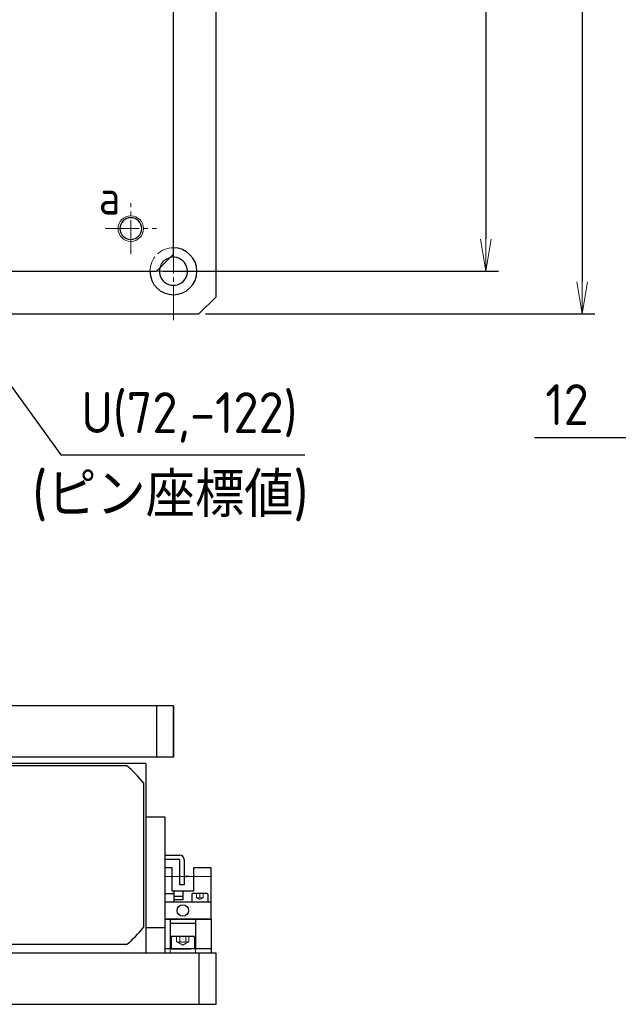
# Model space of a CAD drawing. Header units: millimetres. Extents: x 8809 to 9805, y 1960 to 2646.
# Tile 15 of 48: x 9191 to 9332, y 1971 to 2201. Entities that reach past the tile are written whole.
import ezdxf

# ---------------------------------------------------------------- set-up
doc = ezdxf.new("R2010")
doc.units = ezdxf.units.MM
doc.header["$LTSCALE"] = 0.8
doc.linetypes.add('GEN3', pattern=[6.25, 5, -1.25])
doc.linetypes.add('GEN7', pattern=[13.75, 10, -1.25, 1.25, -1.25])
doc.layers.get('0').update_dxf_attribs({"lineweight": 30})
for name, color, linetype, lineweight in [('3', 6, 'GEN3', 15), ('5', 3, 'Continuous', 15), ('6', 2, 'Continuous', 15), ('7', 4, 'GEN7', 15)]:
    doc.layers.add(name, color=color, linetype=linetype, lineweight=lineweight)
doc.styles.get("Standard").update_dxf_attribs({"font": 'ISOCP.SHX', "bigfont": 'EXTFONT.SHX'})
doc.dimstyles.new('GEN-ISO$0', dxfattribs={"dimtxt": 3.2, "dimasz": 2.5, "dimexe": 1, "dimexo": 0.5, "dimgap": 1, "dimtad": 1, "dimdec": 3, "dimdsep": 46, "dimtxsty": 'STANDARD', "dimblk1": 'OPEN', "dimblk2": 'OPEN', "dimsah": 1, "dimcen": 0, "dimclrd": 256, "dimclre": 256, "dimclrt": 2, "dimadec": 0, "dimazin": 0, "dimtp": 0.1, "dimtm": 0.1, "dimtfac": 0.71, "dimtdec": 3, "dimtmove": 0, "dimatfit": 3, "dimldrblk": 'OPEN', "dimfxl": 1, "dimtzin": 0, "dimarcsym": 0})
doc.dimstyles.new('GEN-ISO$3', dxfattribs={"dimtxt": 3.2, "dimasz": 2.5, "dimexe": 1, "dimexo": 0.5, "dimgap": 1, "dimtad": 1, "dimtoh": 1, "dimdec": 3, "dimdsep": 46, "dimtxsty": 'STANDARD', "dimblk2": 'OPEN', "dimcen": 0, "dimclrd": 256, "dimclre": 256, "dimclrt": 2, "dimadec": 0, "dimazin": 0, "dimtp": 0.1, "dimtm": 0.1, "dimtfac": 0.71, "dimtdec": 3, "dimtofl": 0, "dimtmove": 0, "dimatfit": 0, "dimldrblk": 'OPEN', "dimfxl": 1, "dimtzin": 0, "dimarcsym": 0})

# ---------------------------------------------------------------- blocks, each defined once
blk = doc.blocks.new('_OPEN')
at = {"color": 0, "linetype": 'ByBlock'}
for p, q in [((-1, 0.167), (0, 0)), ((0, 0), (-1, -0.167)), ((0, 0), (-1, 0))]:
    blk.add_line(p, q, dxfattribs=at)
blk = doc.blocks.new('*D322')
at = {"layer": '5', "lineweight": -2, "transparency": 16777216}
for p, q in [((9224.91, 2442.46), (9303.72, 2442.46)), ((9300.72, 2434.96), (9300.72, 2149.96)), ((9224.91, 2142.46), (9303.72, 2142.46))]:
    blk.add_line(p, q, dxfattribs=at)
at = {"layer": 'DEFPOINTS', "color": 0, "transparency": 16777216}
for p in [(9223.41, 2442.46), (9223.41, 2142.46), (9300.72, 2142.46)]:
    blk.add_point(p, dxfattribs=at)
at = {"layer": '5', "lineweight": -2, "transparency": 16777216, "xscale": 7.5, "yscale": 7.5, "zscale": 7.5}
for p, rotation in [((9300.72, 2442.46), 90), ((9300.72, 2142.46), 270)]:
    blk.add_blockref('_OPEN', p, dxfattribs=dict(at, rotation=rotation))
at = {"layer": '5', "color": 2, "transparency": 16777216, "insert": (9292.44, 2292.46), "char_height": 9.6, "attachment_point": 5, "rotation": 90}
blk.add_mtext('□300(上板寸法)', dxfattribs=at)
blk = doc.blocks.new('*D323')
at = {"layer": '5', "lineweight": -2, "transparency": 16777216}
for p, q in [((9234.91, 2452.46), (9326.32, 2452.46)), ((9323.32, 2444.96), (9323.32, 2139.96)), ((9234.91, 2132.46), (9326.32, 2132.46))]:
    blk.add_line(p, q, dxfattribs=at)
at = {"layer": 'DEFPOINTS', "color": 0, "transparency": 16777216}
for p in [(9233.41, 2452.46), (9233.41, 2132.46), (9323.32, 2132.46)]:
    blk.add_point(p, dxfattribs=at)
at = {"layer": '5', "lineweight": -2, "transparency": 16777216, "xscale": 7.5, "yscale": 7.5, "zscale": 7.5}
for p, rotation in [((9323.32, 2452.46), 90), ((9323.32, 2132.46), 270)]:
    blk.add_blockref('_OPEN', p, dxfattribs=dict(at, rotation=rotation))
at = {"layer": '5', "color": 2, "transparency": 16777216, "insert": (9315.04, 2292.46), "char_height": 9.6, "attachment_point": 5, "rotation": 90}
blk.add_mtext('□320(下板寸法)', dxfattribs=at)
blk = doc.blocks.new('*D327')
at = {"layer": '5', "lineweight": -2, "transparency": 16777216}
for p, q in [((9154.99, 2162.77), (9201.02, 2099.42)), ((9201.02, 2099.42), (9258.26, 2099.42))]:
    blk.add_line(p, q, dxfattribs=at)
at = {"layer": '5', "transparency": 16777216}
blk.add_solid([(9156, 2163.51), (9153.98, 2162.04), (9150.58, 2168.84)], dxfattribs=at)
at = {"layer": 'DEFPOINTS', "color": 0, "transparency": 16777216}
for p in [(9148.23, 2172.08), (9150.58, 2168.84)]:
    blk.add_point(p, dxfattribs=at)
at = {"layer": '5', "color": 2, "transparency": 16777216, "insert": (9231.14, 2108.18), "char_height": 9.6, "attachment_point": 5}
blk.add_mtext('U(72,-122)', dxfattribs=at)
blk = doc.blocks.new('*D328')
at = {"layer": '5', "lineweight": -2, "transparency": 16777216}
for p, q in [((9342.41, 2140.96), (9342.41, 2100.38)), ((9354.41, 2140.96), (9354.41, 2100.38)), ((9334.91, 2103.38), (9312.19, 2103.38)), ((9354.41, 2103.38), (9342.41, 2103.38)), ((9361.91, 2103.38), (9369.41, 2103.38))]:
    blk.add_line(p, q, dxfattribs=at)
at = {"layer": 'DEFPOINTS', "color": 0, "transparency": 16777216}
for p in [(9342.41, 2142.46), (9354.41, 2142.46), (9342.41, 2103.38)]:
    blk.add_point(p, dxfattribs=at)
at = {"layer": '5', "lineweight": -2, "transparency": 16777216, "xscale": 7.5, "yscale": 7.5, "zscale": 7.5}
blk.add_blockref('_OPEN', (9342.41, 2103.38), dxfattribs=at)
at = {"layer": '5', "lineweight": -2, "transparency": 16777216, "xscale": 7.5, "yscale": 7.5, "zscale": 7.5, "rotation": 180}
blk.add_blockref('_OPEN', (9354.41, 2103.38), dxfattribs=at)
at = {"layer": '5', "color": 2, "transparency": 16777216, "insert": (9319.8, 2111.18), "char_height": 9.6, "attachment_point": 5}
blk.add_mtext('12', dxfattribs=at)

msp = doc.modelspace()

# ---------------------------------------------------------------- linework, layer by layer
for p, q in [((9237.4089, 2136.4582), (9237.4089, 2448.4582)), ((9237.4089, 2136.4582), (9237.4089, 2448.4582)), ((9233.4089, 2132.4582), (9237.4089, 2136.4582)), ((9233.4089, 2132.4582), (9237.4089, 2136.4582)), ((8921.4089, 2132.4582), (9233.4089, 2132.4582)), ((8921.4089, 2132.4582), (9233.4089, 2132.4582)), ((9227.4089, 2040.5088), (8927.4089, 2040.5088)), ((9223.4089, 2040.5088), (9223.4089, 2028.5088)), ((9227.4089, 2040.5088), (9227.4089, 2028.5088)), ((9227.4089, 2028.5088), (9227.4089, 2040.5088)), ((9227.4089, 2028.5088), (8927.4089, 2028.5088)), ((9220.909, 2027.0089), (9177.909, 2027.0089)), ((9182.4384, 2026.5088), (9216.3795, 2026.5088)), ((9220.909, 2027.0089), (9220.909, 1982.5088)), ((9220.4089, 2022.4794), (9220.4089, 1988.5383)), ((9220.909, 2022.5088), (9220.909, 2021.7088)), ((9220.909, 2014.5088), (9225.4091, 2014.5088)), ((9225.4091, 2014.5088), (9225.4091, 1982.5088)), ((9225.4091, 2005.5088), (9228.9091, 2005.5088)), ((9228.9091, 2004.5088), (9225.4091, 2004.5088)), ((9227.1091, 2002.5088), (9225.4091, 2002.5088)), ((9227.1091, 1997.0088), (9227.1091, 2002.5088)), ((9228.9091, 1998.5088), (9228.9091, 2004.5088)), ((9229.9091, 2004.5088), (9229.9091, 1998.5088)), ((9236.3091, 2002.5088), (9232.1091, 2002.5088)), ((9232.1091, 2002.5088), (9232.1091, 1997.0088)), ((9236.3091, 1990.5088), (9236.3091, 2002.5088)), ((9229.9091, 1998.5088), (9228.9091, 1998.5088)), ((9225.4091, 1996.5088), (9227.3091, 1996.5088)), ((9232.1091, 1997.0088), (9227.1091, 1997.0088)), ((9227.5091, 1996.3088), (9227.5091, 1994.5088)), ((9227.6091, 1995.0088), (9227.6091, 1997.0088)), ((9229.6091, 1995.8088), (9227.6091, 1995.8088)), ((9229.6091, 1997.0088), (9229.6091, 1995.0088)), ((9231.7091, 1996.3088), (9231.7091, 1994.5088)), ((9235.3091, 1996.5088), (9231.9091, 1996.5088)), ((9235.5091, 1996.3088), (9235.5091, 1994.5088)), ((9225.4091, 1994.5088), (9236.3091, 1994.5088)), ((9229.6091, 1995.0088), (9227.6091, 1995.0088)), ((9225.4091, 1990.5088), (9236.3091, 1990.5088)), ((9236.3091, 1990.5088), (9225.4091, 1990.5088)), ((9227.5091, 1990.5088), (9225.4091, 1990.5088)), ((9226.6091, 1990.5088), (9226.6091, 1983.5088)), ((9226.6091, 1989.5088), (9232.6091, 1989.5088)), ((9231.7091, 1990.5088), (9235.5091, 1990.5088)), ((9232.6091, 1990.5088), (9232.6091, 1983.5088)), ((9236.3091, 1990.5088), (9236.3091, 1982.5088)), ((9220.909, 1988.5088), (9225.4091, 1988.5088)), ((9227.1591, 1986.5088), (9232.0591, 1986.5088)), ((9216.3795, 1984.5088), (9182.4384, 1984.5088)), ((9226.8591, 1986.2088), (9226.8591, 1983.5088)), ((9232.3591, 1986.2088), (9232.3591, 1983.5088)), ((9237.4089, 1982.5088), (8917.4089, 1982.5088)), ((9236.3091, 1982.5088), (9222.9091, 1982.5088)), ((9236.3091, 1983.5088), (9225.4091, 1983.5088)), ((9226.8591, 1983.5088), (9231.5089, 1983.5088)), ((9233.4089, 1982.5088), (9233.4089, 1970.5088)), ((9236.6089, 1982.5088), (9236.6089, 1982.5088)), ((9237.4089, 1970.5088), (9237.4089, 1982.5088)), ((8917.4089, 1970.5088), (9237.4089, 1970.5088))]:
    msp.add_line(p, q)
at = {"ltscale": 2}
for p, q in [((9227.4089, 2146.4582), (9227.4089, 2438.4582)), ((9227.4089, 2146.4582), (9223.4089, 2142.4582)), ((8931.4089, 2142.4582), (9223.4089, 2142.4582))]:
    msp.add_line(p, q, dxfattribs=at)
at = {"ltscale": 2, "extrusion": (0, 0, -1)}
msp.add_circle((-9217.4089, 2152.4582), 2.55, dxfattribs=at)
msp.add_circle((9229.6091, 1992.5088), 1.35)
for centre, radius, start, end in [((9227.4089, 2142.4582), 5.5, 180, 90), ((9227.4089, 2142.4582), 3.3, 166.007583, 103.992417), ((9199.4089, 2005.5088), 27, 38.942441, 51.057559), ((9228.9091, 2004.5088), 1, 0, 90), ((9227.3091, 1996.3088), 0.2, 0, 90), ((9231.9091, 1996.3088), 0.2, 90, 180), ((9235.3091, 1996.3088), 0.2, 0, 90), ((9199.4089, 2005.5088), 27, 308.942441, 321.057559), ((9227.1591, 1986.2088), 0.3, 90, 180), ((9232.0591, 1986.2088), 0.3, 0, 90)]:
    msp.add_arc(centre, radius, start, end)
at = {"layer": '3', "ltscale": 3}
for p, q in [((9232.8391, 1996.5088), (9232.8391, 1995.5088)), ((9232.8591, 1995.5088), (9233.6091, 1995.0757)), ((9233.6091, 1996.5088), (9233.6091, 1995.5088)), ((9234.3591, 1995.5088), (9233.6091, 1995.0757)), ((9234.3591, 1996.5088), (9234.3591, 1995.5088))]:
    msp.add_line(p, q, dxfattribs=at)
at = {"layer": '3'}
for p, q in [((9228.1653, 1986.5088), (9228.1653, 1985.2088)), ((9228.8872, 1986.5088), (9228.8872, 1985.2088)), ((9230.3309, 1986.5088), (9230.3309, 1985.2088)), ((9231.0528, 1986.5088), (9231.0528, 1985.2088)), ((9228.1653, 1985.2088), (9229.6091, 1984.3752)), ((9231.0528, 1985.2088), (9229.6091, 1984.3752)), ((9226.6091, 1983.5088), (9226.6091, 1982.5088)), ((9232.6091, 1983.5088), (9232.6091, 1982.5088))]:
    msp.add_line(p, q, dxfattribs=at)
for centre, radius, start, end in [((9227.4089, 2142.4582), 5.5, 90, 180), ((9227.4089, 2142.4582), 3.3, 103.992417, 166.007583), ((9228.5262, 1985.6728), 0.5879, 232.121121, 307.878879), ((9229.6091, 1987.2505), 2.1656, 250.528779, 289.471221), ((9230.6919, 1985.6728), 0.5879, 232.121121, 307.878879)]:
    msp.add_arc(centre, radius, start, end, dxfattribs=at)
at = {"layer": '3', "ltscale": 3}
for centre in [(9233.2341, 1996.7528), (9233.9841, 1996.7528)]:
    msp.add_arc(centre, 1.2994, 253.225824, 286.774176, dxfattribs=at)
at = {"layer": '6'}
for p, q in [((9227.1091, 2000.5088), (9225.4091, 2000.5088)), ((9227.1091, 2000.5088), (9232.1091, 2000.5088)), ((9236.3091, 2000.5088), (9232.1091, 2000.5088))]:
    msp.add_line(p, q, dxfattribs=at)
at = {"layer": '6', "ltscale": 2, "extrusion": (0, 0, -1)}
msp.add_circle((-9217.4089, 2152.4582), 3, dxfattribs=at)
at = {"layer": '6'}
msp.add_solid([(9230.3091, 2000.7457), (9230.3091, 2000.2718), (9232.1091, 2000.5088)], dxfattribs=at)
at = {"layer": '7'}
for p, q in [((9217.4089, 2146.4582), (9217.4089, 2158.4582)), ((9227.4089, 2130.9582), (9227.4089, 2153.9582)), ((9211.4089, 2152.4582), (9223.4089, 2152.4582)), ((9238.9089, 2142.4582), (9215.9089, 2142.4582))]:
    msp.add_line(p, q, dxfattribs=at)

# ---------------------------------------------------------------- texts
at = {"layer": '6'}
for s, height, p in [('a', 8, (9209.8765, 2155.7634)), ('(ピン座標値)', 10.5, (9194.2993, 2084.8251))]:
    msp.add_text(s, height=height, dxfattribs=at).set_placement(p)

# ---------------------------------------------------------------- dimensions: what is measured, and where the dimension line sits
at = {"layer": '5'}
for base, p1, p2, text, picture, middle in [((9323.323, 2132.4582), (9233.4089, 2452.4582), (9233.4089, 2132.4582), '□<>(下板寸法)', '*D323', (9315.043, 2292.4582)), ((9300.724, 2142.4582), (9223.4089, 2442.4582), (9223.4089, 2142.4582), '□<>(上板寸法)', '*D322', (9292.444, 2292.4582))]:
    dim = msp.add_linear_dim(base=base, p1=p1, p2=p2, angle=90, text=text, dimstyle='GEN-ISO$0', override={"dimscale": 3, "dimarcsym": 1}, dxfattribs=at)
    dim.commit()
    dim.dimension.update_dxf_attribs({"geometry": picture, "text_midpoint": middle})
dim = msp.add_diameter_dim_2p(p1=(9148.2333, 2172.0762), p2=(9150.5845, 2168.8402), text='U(72,-122)', dimstyle='GEN-ISO$3', override={"dimscale": 3, "dimarcsym": 1}, dxfattribs=at)
dim.commit()
dim.dimension.update_dxf_attribs({"geometry": '*D327', "text_midpoint": (9231.1389, 2099.4224), "dimtype": 163})
dim = msp.add_linear_dim(base=(9342.4093, 2103.3787), p1=(9354.4093, 2142.4582), p2=(9342.4093, 2142.4582), dimstyle='GEN-ISO$0', override={"dimscale": 3, "dimarcsym": 1}, dxfattribs=at)
dim.commit()
dim.dimension.update_dxf_attribs({"geometry": '*D328', "text_midpoint": (9319.8011, 2111.1797)})

doc.saveas('drawing.dxf')
